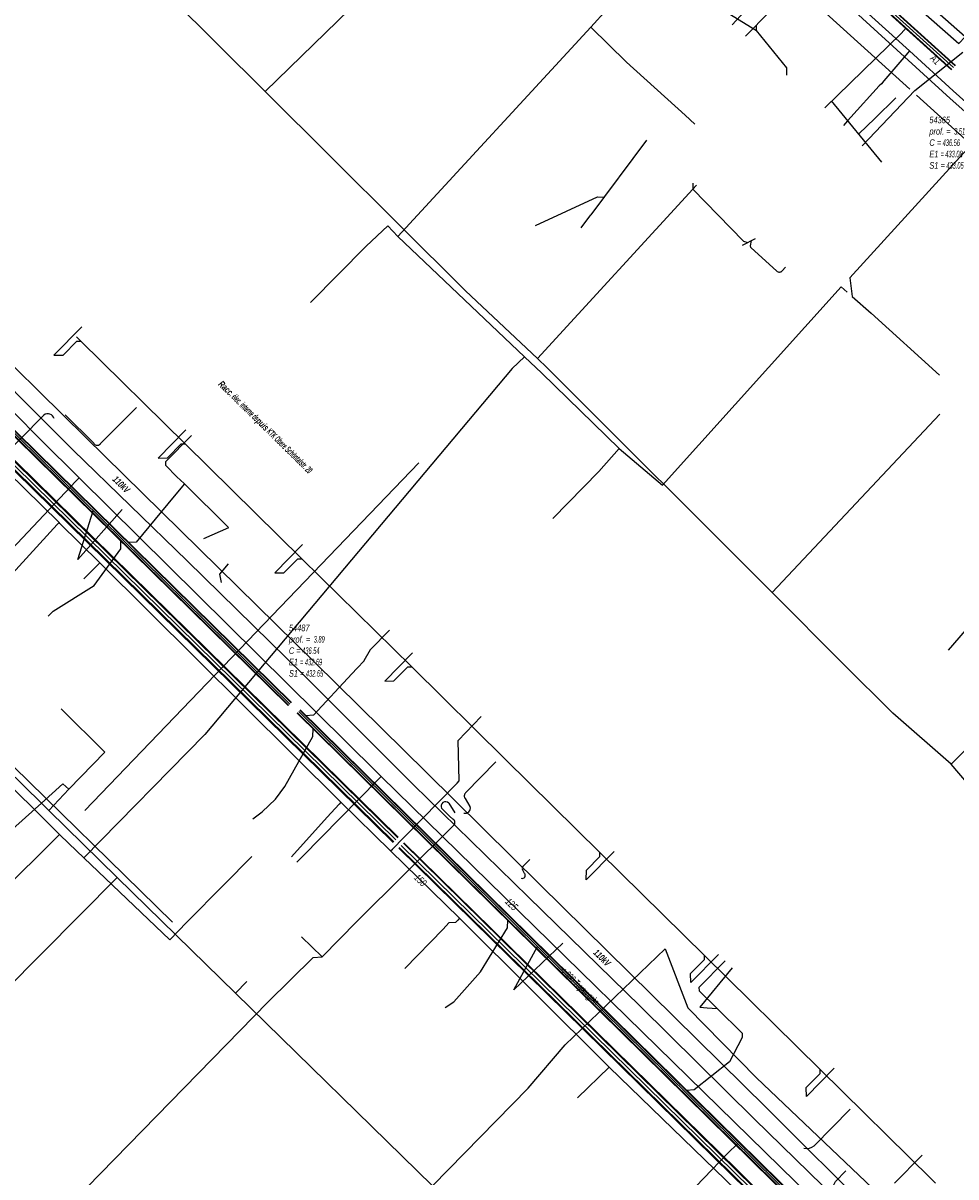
# Model space of a CAD drawing. Header units: metres. Extents: x 2695563 to 2696938, y 1260544 to 1262032.
# Tile 64 of 256: x 2695940 to 2696010, y 1261090 to 1261178. Entities that reach past the tile are written whole.
import ezdxf

# ---------------------------------------------------------------- set-up
doc = ezdxf.new("R2010")
doc.units = ezdxf.units.M
doc.header["$LTSCALE"] = 100
doc.linetypes.add('AUSGEZOGEN', pattern=[0])
for name, color, linetype in [('Eau portable_Cadastre des conduites_Conduite', 171, 'AUSGEZOGEN'), ('Eau potable_Cadastre des conduites_Conduite_Texte', 171, 'AUSGEZOGEN'), ('EU_Cadastre des conduites', 24, 'AUSGEZOGEN'), ('EU_Cadastre des conduites – Texte', 7, 'AUSGEZOGEN'), ('EU_Cadastre des conduites_Regard normalisé – Texte', 24, 'AUSGEZOGEN'), ('EU_Cadastre des conduites_Texte entrée-sortie', 24, 'AUSGEZOGEN'), ('Gaz_Cadastre des conduites_Conduite', 32, 'AUSGEZOGEN'), ('Gaz_Cadastre des conduites_Conduite_Texte', 32, 'AUSGEZOGEN'), ('Réseau électrique_Cadastre des conduite_Bord du tracé', 1, 'AUSGEZOGEN'), ('Réseau électrique_Cadastre des conduite_Texte libre_Texte', 1, 'AUSGEZOGEN'), ('Réseau électrique_Cadastre des conduite_Tronçon de tracé', 1, 'AUSGEZOGEN'), ('Réseau électrique_Cadastre des conduite_Tronçon de tracé_Texte', 1, 'AUSGEZOGEN'), ('TV_Cadastre des conduites_CONDUITE', 92, 'AUSGEZOGEN'), ('Télécommunications_SW_Cadastre des conduites_Bord du tracé', 94, 'AUSGEZOGEN')]:
    doc.layers.add(name, color=color, linetype=linetype)
doc.styles.add('ARIAL', font='arial.ttf')
doc.styles.add('ARIALNARROW', font='ARIALN.TTF')
pattern_1 = [(0, (2708005, 1273150), (6075, 6075), [6075, -6075]), (90, (2708005, 1273150), (-6075, 6075), [6075, -6075])]

# ---------------------------------------------------------------- blocks, each defined once
blk = doc.blocks.new('COMPLEXOBJECT_1560')
at = {"layer": 'EU_Cadastre des conduites', "color": 24, "linetype": 'AUSGEZOGEN', "transparency": 33554687}
blk.add_line((5996.529, 11159.637), (5996.294, 11159.377), dxfattribs=at)
blk.add_lwpolyline([(5995.87, 11159.356), (5993.906, 11161.135), (5993.874, 11161.277), (5993.948, 11161.67)], dxfattribs=at)
for centre, radius, start, end in [((5996.07, 11159.577), 0.298, 227.75348, 273.0061), ((5996.074, 11159.575), 0.296, 272.35279, 318.10251)]:
    blk.add_arc(centre, radius, start, end, dxfattribs=at)
blk = doc.blocks.new('COMPLEXOBJECT_2159')
at = {"layer": 'Réseau électrique_Cadastre des conduite_Tronçon de tracé', "color": 1, "linetype": 'AUSGEZOGEN', "transparency": 33554687}
blk.add_line((5941.901, 11148.437), (5944.09, 11146.288), dxfattribs=at)
blk.add_arc((5944.347, 11146.432), 0.295, 209.36777, 320.47823, dxfattribs=at)
blk = doc.blocks.new('COMPLEXOBJECT_2160')
at = {"layer": 'Réseau électrique_Cadastre des conduite_Tronçon de tracé', "color": 1, "linetype": 'AUSGEZOGEN', "transparency": 33554687}
for p, q in [((5971.313, 11117.772), (5971.056, 11118.017)), ((5964.039, 11110.013), (5971.335, 11117.277))]:
    blk.add_line(p, q, dxfattribs=at)
blk.add_arc((5971.189, 11117.519), 0.282, 301.12982, 63.95979, dxfattribs=at)
blk = doc.blocks.new('COMPLEXOBJECT_2235')
at = {"layer": 'Réseau électrique_Cadastre des conduite_Tronçon de tracé', "color": 1, "linetype": 'AUSGEZOGEN', "transparency": 33554687}
blk.add_line((5971.056, 11118.017), (5970.459, 11118.614), dxfattribs=at)
blk.add_arc((5970.752, 11118.775), 0.334, 43.55386, 208.76788, dxfattribs=at)
blk = doc.blocks.new('COMPLEXOBJECT_2236')
at = {"layer": 'Réseau électrique_Cadastre des conduite_Tronçon de tracé', "color": 1, "linetype": 'AUSGEZOGEN', "transparency": 33554687}
for p, q in [((5972.277, 11119.77), (5974.565, 11122.119)), ((5972.623, 11118.731), (5972.264, 11119.339))]:
    blk.add_line(p, q, dxfattribs=at)
for centre, radius, start, end in [((5972.466, 11119.549), 0.291, 130.47576, 226.06893), ((5972.251, 11118.621), 0.388, 253.75221, 16.48553)]:
    blk.add_arc(centre, radius, start, end, dxfattribs=at)
blk = doc.blocks.new('COMPLEXOBJECT_2237')
at = {"layer": 'Réseau électrique_Cadastre des conduite_Tronçon de tracé', "color": 1, "linetype": 'AUSGEZOGEN', "transparency": 33554687}
for p, q in [((5976.661, 11114.243), (5977.158, 11114.714)), ((5976.746, 11113.665), (5976.59, 11113.962))]:
    blk.add_line(p, q, dxfattribs=at)
for centre, radius, start, end in [((5976.57, 11113.519), 0.229, 252.03026, 39.65035), ((5976.856, 11114.044), 0.279, 134.50043, 197.1394)]:
    blk.add_arc(centre, radius, start, end, dxfattribs=at)
blk = doc.blocks.new('COMPLEXOBJECT_2238')
at = {"layer": 'Réseau électrique_Cadastre des conduite_Tronçon de tracé', "color": 1, "linetype": 'AUSGEZOGEN', "transparency": 33554687}
blk.add_line((5998.708, 11093.013), (6001.453, 11095.789), dxfattribs=at)
blk.add_arc((5998.148, 11093.626), 0.83, 255.31065, 312.4114, dxfattribs=at)

msp = doc.modelspace()

# ---------------------------------------------------------------- hatches: boundary and pattern name
at = {"layer": 'Réseau électrique_Cadastre des conduite_Bord du tracé', "lineweight": 18, "transparency": 33554687}
h = msp.add_hatch(dxfattribs=at)
h.set_pattern_fill('MUSTER', color=1, scale=6075, style=0, pattern_type=2)
h.set_pattern_definition(pattern_1)
h.paths.add_polyline_path([(2696011.141, 1261176.94), (2696003.268, 1261183.878), (2695989.835, 1261196.216), (2695974.932, 1261209.394), (2695974.459, 1261208.878), (2695989.367, 1261195.696), (2696002.8, 1261183.358), (2696010.665, 1261176.426)], flags=0)
h = msp.add_hatch(dxfattribs=at)
h.set_pattern_fill('MUSTER', color=1, scale=6075, style=0, pattern_type=2)
h.set_pattern_definition(pattern_1)
h.paths.add_polyline_path([(2696032.718, 1261059.504), (2696029.879, 1261062.296), (2696021.284, 1261070.756), (2696013.01, 1261078.917), (2696004.217, 1261087.59), (2695996.034, 1261095.719), (2695987.336, 1261104.292), (2695978.889, 1261112.618), (2695970.244, 1261121.161), (2695961.809, 1261129.462), (2695953.037, 1261138.093), (2695944.44, 1261146.549), (2695935.551, 1261155.296), (2695931.042, 1261159.733), (2695917.781, 1261172.928), (2695914.461, 1261176.262), (2695914.318, 1261176.122), (2695914.057, 1261175.861), (2695913.866, 1261175.671), (2695913.653, 1261175.46), (2695916.861, 1261172.013), (2695930.107, 1261158.782), (2695934.67, 1261154.4), (2695943.495, 1261145.589), (2695952.135, 1261137.174), (2695960.92, 1261128.56), (2695969.293, 1261120.197), (2695977.984, 1261111.7), (2695986.475, 1261103.417), (2695995.156, 1261094.827), (2696003.415, 1261086.774), (2696012.239, 1261078.135), (2696020.52, 1261069.981), (2696029.081, 1261061.485), (2696031.842, 1261058.588), (2696032.058, 1261058.814), (2696032.28, 1261059.046), (2696032.58, 1261059.36)], flags=0)

# ---------------------------------------------------------------- linework, layer by layer
at = {"layer": 'Eau portable_Cadastre des conduites_Conduite', "color": 7, "linetype": 'AUSGEZOGEN', "transparency": 33554687}
for p, q in [((2695996.843, 1261181.534), (2695993.471, 1261177.846)), ((2695945.495, 1261137.038), (2695944.297, 1261135.832)), ((2695984.127, 1261098.787), (2695981.741, 1261096.468))]:
    msp.add_line(p, q, dxfattribs=at)
at = {"layer": 'Eau portable_Cadastre des conduites_Conduite', "color": 255, "linetype": 'AUSGEZOGEN', "transparency": 33554687}
for p, q in [((2695914.765, 1261168.227), (2695967.944, 1261116.025)), ((2695968.371, 1261115.606), (2695993.64, 1261090.801)), ((2695993.64, 1261090.801), (2696027.88, 1261057.19))]:
    msp.add_line(p, q, dxfattribs=at)
at = {"layer": 'Eau portable_Cadastre des conduites_Conduite', "linetype": 'AUSGEZOGEN', "transparency": 33554687}
for p, q in [((2695914.918, 1261168.383), (2695968.097, 1261116.181)), ((2695914.94, 1261168.405), (2695968.119, 1261116.203)), ((2695914.962, 1261168.428), (2695968.141, 1261116.226)), ((2695914.568, 1261168.026), (2695967.747, 1261115.824)), ((2695914.59, 1261168.049), (2695967.769, 1261115.847)), ((2695914.612, 1261168.071), (2695967.791, 1261115.869)), ((2695968.524, 1261115.762), (2695993.793, 1261090.957)), ((2695968.546, 1261115.784), (2695993.815, 1261090.979)), ((2695968.568, 1261115.807), (2695993.837, 1261091.002)), ((2695968.174, 1261115.405), (2695993.443, 1261090.6)), ((2695968.196, 1261115.428), (2695993.465, 1261090.623)), ((2695968.218, 1261115.45), (2695993.487, 1261090.645)), ((2695993.443, 1261090.6), (2696027.683, 1261056.989)), ((2695993.465, 1261090.623), (2696027.705, 1261057.012)), ((2695993.487, 1261090.645), (2696027.727, 1261057.034)), ((2695993.793, 1261090.957), (2696028.033, 1261057.346)), ((2695993.815, 1261090.979), (2696028.055, 1261057.368)), ((2695993.837, 1261091.002), (2696028.077, 1261057.391))]:
    msp.add_line(p, q, dxfattribs=at)
at = {"layer": 'Eau portable_Cadastre des conduites_Conduite', "color": 7, "linetype": 'AUSGEZOGEN', "transparency": 33554687}
for points in [[(2695959.036, 1261219.228), (2695964.81, 1261214.185), (2695973.931, 1261205.961), (2695982.461, 1261198.202), (2695998.596, 1261183.41), (2696006.902, 1261175.862), (2696010.228, 1261172.844), (2696014.028, 1261169.419), (2696018.102, 1261165.859), (2696030.919, 1261154.31), (2696038.418, 1261147.252), (2696054.052, 1261133.056), (2696062.604, 1261125.366), (2696080.662, 1261109.093), (2696081.368, 1261108.457), (2696081.419, 1261106.949), (2696081.88, 1261106.521)], [(2696006.902, 1261175.862), (2696006.78, 1261175.719), (2696004.972, 1261173.604), (2696004.777, 1261173.376)], [(2696032.536, 1261051.406), (2696032.04, 1261051.893), (2695993.764, 1261089.461), (2695984.127, 1261098.787), (2695972.79, 1261110.077), (2695967.555, 1261115.179), (2695963.783, 1261118.884), (2695945.495, 1261137.038), (2695942.481, 1261140.02), (2695942.418, 1261140.082), (2695937.167, 1261145.214), (2695937.104, 1261145.276), (2695933.517, 1261148.827), (2695913.984, 1261168.056), (2695912.334, 1261169.675), (2695908.695, 1261173.255), (2695908.223, 1261173.719), (2695907.549, 1261174.382)], [(2696004.777, 1261173.376), (2696004.622, 1261173.206), (2696002.47, 1261170.841), (2696002.217, 1261170.562), (2696001.9, 1261170.213)], [(2695942.418, 1261140.082), (2695942.283, 1261139.935), (2695938.597, 1261135.931)], [(2695972.768, 1261120.507), (2695972.685, 1261123.566), (2695974.426, 1261125.373)], [(2695967.555, 1261115.179), (2695967.695, 1261115.321), (2695968.573, 1261116.211), (2695972.598, 1261120.333), (2695972.768, 1261120.507)], [(2695963.783, 1261118.884), (2695963.648, 1261118.737), (2695962.749, 1261117.755), (2695960.036, 1261114.728)], [(2695972.79, 1261110.077), (2695972.648, 1261109.936), (2695972.473, 1261109.761), (2695971.975, 1261109.718), (2695971.534, 1261109.246), (2695968.646, 1261106.254)]]:
    msp.add_lwpolyline(points, dxfattribs=at)
at = {"layer": 'EU_Cadastre des conduites', "linetype": 'AUSGEZOGEN', "transparency": 33554687}
for p, q in [((2696010.103, 1261174.433), (2695958.637, 1261221.063)), ((2696010.117, 1261174.448), (2695958.651, 1261221.078)), ((2696010.13, 1261174.463), (2695958.664, 1261221.093)), ((2696010.372, 1261174.729), (2695958.906, 1261221.359)), ((2696010.385, 1261174.744), (2695958.919, 1261221.374)), ((2696010.399, 1261174.759), (2695958.933, 1261221.389)), ((2695959.797, 1261126.202), (2695908.453, 1261176.667)), ((2695959.811, 1261126.216), (2695908.467, 1261176.681)), ((2695959.825, 1261126.23), (2695908.481, 1261176.695)), ((2695960.007, 1261126.416), (2695908.663, 1261176.881)), ((2695960.021, 1261126.43), (2695908.677, 1261176.895)), ((2695960.035, 1261126.444), (2695908.691, 1261176.909)), ((2696011.312, 1261075.6), (2695960.47, 1261125.635)), ((2696011.326, 1261075.614), (2695960.484, 1261125.649)), ((2696011.34, 1261075.628), (2695960.498, 1261125.663)), ((2696011.522, 1261075.814), (2695960.68, 1261125.849)), ((2696011.536, 1261075.828), (2695960.694, 1261125.863)), ((2696011.55, 1261075.842), (2695960.708, 1261125.877))]:
    msp.add_line(p, q, dxfattribs=at)
at = {"layer": 'EU_Cadastre des conduites', "color": 255, "transparency": 33554687}
for p, q in [((2696010.251, 1261174.596), (2695958.785, 1261221.226)), ((2695959.916, 1261126.323), (2695908.572, 1261176.788)), ((2696011.431, 1261075.721), (2695960.589, 1261125.756))]:
    msp.add_line(p, q, dxfattribs=at)
at = {"layer": 'EU_Cadastre des conduites', "color": 24, "linetype": 'AUSGEZOGEN', "transparency": 33554687}
for p, q in [((2695990.487, 1261180.385), (2695995.302, 1261177.415)), ((2696004.818, 1261167.43), (2696000.988, 1261172.064)), ((2695982.759, 1261163.436), (2695986.995, 1261169.104)), ((2695982.002, 1261162.435), (2695982.751, 1261163.436)), ((2695994.257, 1261161.125), (2695995.226, 1261161.645)), ((2695944.138, 1261154.927), (2695942.015, 1261152.774)), ((2695952.039, 1261147.121), (2695949.928, 1261144.982)), ((2695955.276, 1261139.716), (2695951.92, 1261143.019)), ((2695947.203, 1261141.076), (2695943.828, 1261137.28)), ((2695943.828, 1261137.28), (2695945.002, 1261140.981)), ((2695953.406, 1261138.887), (2695955.285, 1261139.718)), ((2695960.87, 1261138.412), (2695958.774, 1261136.272)), ((2695941.587, 1261132.984), (2695941.973, 1261133.376)), ((2695969.22, 1261130.204), (2695967.121, 1261128.061)), ((2695957.114, 1261117.612), (2695957.819, 1261118.157)), ((2695984.515, 1261115.142), (2695982.393, 1261112.998)), ((2695980.621, 1261108.175), (2695976.896, 1261104.651)), ((2695976.896, 1261104.651), (2695978.701, 1261107.931)), ((2695992.426, 1261107.333), (2695990.316, 1261105.195)), ((2695993.459, 1261106.305), (2695991.005, 1261103.322)), ((2695972.355, 1261103.742), (2695974.372, 1261106.009)), ((2695971.698, 1261103.296), (2695972.347, 1261103.742)), ((2696001.201, 1261098.697), (2695999.096, 1261096.55)), ((2695993.11, 1261092.223), (2695993.889, 1261092.984)), ((2695989.137, 1261088.105), (2695993.11, 1261092.223)), ((2696007.875, 1261092.12), (2696005.762, 1261089.973))]:
    msp.add_line(p, q, dxfattribs=at)
for points in [[(2695994.464, 1261176.975), (2695999.933, 1261182.546), (2696000.409, 1261183.243)], [(2695997.602, 1261174.019), (2695997.596, 1261174.577), (2695995.302, 1261177.415), (2695995.31, 1261177.825)], [(2696000.493, 1261171.553), (2696006.272, 1261177.176), (2696006.648, 1261177.616)], [(2696005.878, 1261172.314), (2696004.277, 1261170.746), (2696003.059, 1261169.563)], [(2695990.47, 1261165.82), (2695990.477, 1261165.37), (2695994.315, 1261161.428), (2695994.654, 1261161.338)], [(2695978.544, 1261162.631), (2695983.241, 1261164.79), (2695983.74, 1261164.757)], [(2695943.736, 1261154.166), (2695944.06, 1261153.845), (2695951.98, 1261146.059), (2695960.819, 1261137.345), (2695969.156, 1261129.137), (2695976.282, 1261122.112)], [(2695942.015, 1261152.774), (2695942.714, 1261152.78), (2695943.76, 1261153.842), (2695944.06, 1261153.845)], [(2695952.455, 1261146.697), (2695950.475, 1261144.687), (2695950.477, 1261144.435), (2695951.383, 1261143.544), (2695951.603, 1261143.327), (2695951.92, 1261143.019)], [(2695949.936, 1261144.982), (2695950.629, 1261145.003), (2695951.675, 1261146.05), (2695951.974, 1261146.053)], [(2695951.92, 1261143.019), (2695951.132, 1261142.098), (2695948.274, 1261138.592), (2695947.672, 1261138.568)], [(2695941.973, 1261133.376), (2695945.068, 1261135.307), (2695947.091, 1261138.103), (2695947.106, 1261138.704)], [(2695958.772, 1261136.269), (2695959.473, 1261136.28), (2695960.519, 1261137.343), (2695960.819, 1261137.345)], [(2696009.868, 1261130.417), (2696014.363, 1261135.629), (2696014.363, 1261136.104)], [(2695967.475, 1261131.918), (2695966.019, 1261130.442), (2695965.54, 1261129.602)], [(2695965.544, 1261129.606), (2695965.032, 1261129.036), (2695964.626, 1261128.617), (2695961.707, 1261125.482), (2695961.122, 1261125.442)], [(2695967.121, 1261128.061), (2695967.811, 1261128.072), (2695968.857, 1261129.135), (2695969.156, 1261129.137)], [(2695959.538, 1261120.071), (2695961.665, 1261123.871), (2695961.696, 1261124.456)], [(2696008.876, 1261089.993), (2696008.55, 1261090.312), (2696000.129, 1261098.611), (2695991.354, 1261107.259), (2695983.436, 1261115.062), (2695976.282, 1261122.112)], [(2695957.819, 1261118.157), (2695958.841, 1261119.109), (2695959.538, 1261120.071)], [(2695982.393, 1261112.998), (2695982.405, 1261113.715), (2695983.438, 1261114.763), (2695983.436, 1261115.062)], [(2695974.372, 1261106.009), (2695976.419, 1261109.351), (2695976.457, 1261109.93)], [(2695990.324, 1261105.195), (2695990.308, 1261105.897), (2695991.356, 1261106.96), (2695991.354, 1261107.259)], [(2695992.927, 1261106.851), (2695990.934, 1261104.828), (2695990.953, 1261104.57), (2695992.316, 1261103.231)], [(2695991.004, 1261103.324), (2695991.562, 1261103.28), (2695992.32, 1261103.228)], [(2695992.316, 1261103.231), (2695994.221, 1261101.35), (2695994.23, 1261101.042)], [(2695994.23, 1261101.042), (2695993.257, 1261099.193), (2695990.573, 1261097.074), (2695990.001, 1261097.021)], [(2695999.094, 1261096.548), (2695999.083, 1261097.249), (2696000.131, 1261098.312), (2696000.129, 1261098.611)]]:
    msp.add_lwpolyline(points, dxfattribs=at)
at = {"layer": 'Gaz_Cadastre des conduites_Conduite', "color": 32, "linetype": 'AUSGEZOGEN', "transparency": 33554687}
for points in [[(2696081.176, 1261106.457), (2696080.689, 1261107.001), (2696080.694, 1261108.217), (2696061.805, 1261125.415), (2696018.169, 1261164.986), (2696010.006, 1261172.252), (2695997.867, 1261183.362), (2695982.445, 1261197.423), (2695964.456, 1261213.821), (2695956.362, 1261221.045)], [(2696035.31, 1261053.78), (2696025.353, 1261063.542), (2696000.59, 1261087.82), (2695966.85, 1261120.82), (2695966.5, 1261121.19), (2695943.93, 1261143.49), (2695941, 1261146.39), (2695936.877, 1261150.53), (2695914.541, 1261172.954), (2695914.234, 1261173.293), (2695912.317, 1261175.149), (2695911.215, 1261176.216), (2695910.773, 1261176.645)], [(2695943.93, 1261143.49), (2695943.688, 1261143.233), (2695938.022, 1261137.208), (2695937.834, 1261137.008), (2695937.675, 1261136.84)], [(2695966.85, 1261120.82), (2695966.622, 1261120.588), (2695960.872, 1261114.758), (2695960.673, 1261114.557), (2695960.44, 1261114.32)]]:
    msp.add_lwpolyline(points, dxfattribs=at)
at = {"layer": 'Réseau électrique_Cadastre des conduite_Bord du tracé', "color": 1, "linetype": 'AUSGEZOGEN', "transparency": 33554687}
msp.add_lwpolyline([(2696011.141, 1261176.94), (2696003.268, 1261183.878), (2695989.835, 1261196.216), (2695974.932, 1261209.394), (2695974.459, 1261208.878), (2695989.367, 1261195.696), (2696002.8, 1261183.358), (2696010.665, 1261176.426), (2696011.141, 1261176.94)], close=True, dxfattribs=at)
for points in [[(2696004.217, 1261087.59), (2695996.034, 1261095.719), (2695987.336, 1261104.292), (2695978.889, 1261112.618), (2695970.244, 1261121.161), (2695961.809, 1261129.462), (2695953.037, 1261138.093), (2695944.44, 1261146.549), (2695935.551, 1261155.296)], [(2695934.67, 1261154.4), (2695943.495, 1261145.589), (2695952.135, 1261137.174), (2695960.92, 1261128.56), (2695969.293, 1261120.197), (2695977.984, 1261111.7), (2695986.475, 1261103.417), (2695995.156, 1261094.827), (2696003.415, 1261086.774)]]:
    msp.add_lwpolyline(points, dxfattribs=at)
at = {"layer": 'Réseau électrique_Cadastre des conduite_Tronçon de tracé', "color": 1, "linetype": 'AUSGEZOGEN', "transparency": 33554687}
for p, q in [((2696006.938, 1261172.961), (2695995.911, 1261182.96)), ((2696007.326, 1261172.867), (2696010.968, 1261175.754)), ((2696003.334, 1261168.653), (2696007.326, 1261172.867)), ((2696011.701, 1261168.661), (2696007.453, 1261172.495)), ((2695933.722, 1261140.614), (2695941.264, 1261148.245)), ((2695945.544, 1261146.055), (2695948.276, 1261148.821)), ((2695971.964, 1261118.815), (2695972.422, 1261118.071)), ((2695962.365, 1261107.157), (2695965.009, 1261109.823)), ((2695962.365, 1261107.157), (2695960.802, 1261108.669)), ((2695943.451, 1261088.572), (2695958.257, 1261103.718))]:
    msp.add_line(p, q, dxfattribs=at)
for points in [[(2695954.728, 1261135.53), (2695954.615, 1261136.171), (2695955.272, 1261136.951)], [(2695958.257, 1261103.718), (2695961.68, 1261107.111), (2695962.365, 1261107.157)], [(2696001.159, 1261089.797), (2696001.295, 1261090.098), (2696002.081, 1261090.908)]]:
    msp.add_lwpolyline(points, dxfattribs=at)
msp.add_arc((2695941.563, 1261147.854), 0.492, 15.0763, 127.38887, dxfattribs=at)
at = {"layer": 'TV_Cadastre des conduites_CONDUITE', "color": 92, "linetype": 'AUSGEZOGEN', "transparency": 33554687}
for p, q in [((2695958.033, 1261172.771), (2695968.962, 1261183.41)), ((2695958.033, 1261172.771), (2695949.055, 1261181.718)), ((2695990.767, 1261165.686), (2695978.696, 1261152.521)), ((2696009.204, 1261148.316), (2695996.493, 1261134.779)), ((2696024.362, 1261136.225), (2696010.062, 1261121.754)), ((2696001.892, 1261129.385), (2695996.493, 1261134.779)), ((2696005.637, 1261125.642), (2696001.892, 1261129.385)), ((2696010.062, 1261121.754), (2696005.637, 1261125.642)), ((2695943.157, 1261119.874), (2695941.637, 1261118.253)), ((2695946.812, 1261113.177), (2695941.637, 1261118.253)), ((2695946.812, 1261113.177), (2695955.785, 1261104.397)), ((2695956.658, 1261105.291), (2695955.785, 1261104.397)), ((2695955.785, 1261104.397), (2695970.728, 1261089.777))]:
    msp.add_line(p, q, dxfattribs=at)
for points in [[(2695978.696, 1261152.521), (2695973.233, 1261157.671), (2695958.033, 1261172.771)], [(2695996.493, 1261134.779), (2695979.421, 1261151.836), (2695978.696, 1261152.521)], [(2695941.637, 1261118.253), (2695941.071, 1261118.808), (2695910.522, 1261148.776)], [(2695942.565, 1261125.951), (2695945.878, 1261122.679), (2695943.157, 1261119.874)], [(2696031.806, 1261099.862), (2696028.943, 1261102.795), (2696019.496, 1261112.056), (2696016.072, 1261114.735), (2696010.062, 1261121.754)], [(2695943.157, 1261119.874), (2695942.702, 1261120.268), (2695941.071, 1261118.808), (2695932.757, 1261111.365), (2695928.437, 1261110.106), (2695927.37, 1261110.312)], [(2695946.812, 1261113.177), (2695935.407, 1261101.694), (2695933.755, 1261098.396)], [(2695970.728, 1261089.777), (2695977.99, 1261097.194), (2695980.793, 1261100.476), (2695988.393, 1261107.749)], [(2695988.393, 1261107.749), (2695990.1, 1261103.292), (2695995.297, 1261097.974), (2696007.715, 1261086.178), (2696010.152, 1261083.87), (2696013.505, 1261081.997), (2696019.275, 1261087.609)]]:
    msp.add_lwpolyline(points, dxfattribs=at)
at = {"layer": 'Télécommunications_SW_Cadastre des conduites_Bord du tracé', "color": 94, "linetype": 'AUSGEZOGEN', "transparency": 33554687}
for p, q in [((2695983.985, 1261179.039), (2695982.732, 1261177.666)), ((2695982.732, 1261177.666), (2695968.098, 1261161.785)), ((2695977.711, 1261152.666), (2695968.097, 1261161.785)), ((2695969.698, 1261144.625), (2695944.37, 1261118.26)), ((2695934, 1261126.43), (2695951.01, 1261109.77)), ((2695942.445, 1261116.425), (2695931.362, 1261105.459))]:
    msp.add_line(p, q, dxfattribs=at)
for points in [[(2695982.732, 1261177.666), (2695985.445, 1261175.01), (2695989.896, 1261170.987), (2695990.638, 1261170.316)], [(2696019.085, 1261171.34), (2696013.139, 1261170.241), (2696010.974, 1261168.083), (2696002.387, 1261158.642), (2696002.571, 1261157.23), (2696004.007, 1261155.981), (2696009.181, 1261151.266)], [(2695961.485, 1261156.779), (2695965.698, 1261161.051), (2695967.358, 1261162.6), (2695968.097, 1261161.785)], [(2695984.883, 1261145.697), (2695988.167, 1261142.913), (2696001.723, 1261157.967), (2696002.175, 1261157.573)], [(2695977.711, 1261152.666), (2695976.768, 1261151.772), (2695953.478, 1261124.008), (2695944.295, 1261114.653)], [(2695977.711, 1261152.666), (2695979.04, 1261151.421), (2695984.883, 1261145.697)], [(2695984.883, 1261145.697), (2695983.359, 1261143.962), (2695979.858, 1261140.393)], [(2695938.367, 1261133.091), (2695936.262, 1261130.954), (2695933.455, 1261128.104), (2695932.087, 1261126.715), (2695942.445, 1261116.425)], [(2695944.295, 1261114.653), (2695943.167, 1261115.734), (2695942.445, 1261116.425)], [(2695957.022, 1261114.756), (2695954.917, 1261112.618), (2695952.111, 1261109.768), (2695950.813, 1261108.45), (2695944.295, 1261114.653)]]:
    msp.add_lwpolyline(points, dxfattribs=at)

# ---------------------------------------------------------------- block references
at = {"layer": 'EU_Cadastre des conduites', "color": 24, "linetype": 'AUSGEZOGEN', "lineweight": -3, "transparency": 33554687}
msp.add_blockref('COMPLEXOBJECT_1560', (2690000.97, 1249999.81), dxfattribs=at)
at = {"layer": 'Réseau électrique_Cadastre des conduite_Tronçon de tracé', "color": 1, "linetype": 'AUSGEZOGEN', "lineweight": -3, "transparency": 33554687}
for name in ['COMPLEXOBJECT_2159', 'COMPLEXOBJECT_2236', 'COMPLEXOBJECT_2235', 'COMPLEXOBJECT_2160', 'COMPLEXOBJECT_2237', 'COMPLEXOBJECT_2238']:
    msp.add_blockref(name, (2690000.97, 1249999.81), dxfattribs=at)

# ---------------------------------------------------------------- texts
at = {"layer": 'Eau potable_Cadastre des conduites_Conduite_Texte', "color": 7, "transparency": 33554687, "insert": (2695969.822, 1261112.962), "char_height": 0.55426, "width": 1.10014, "attachment_point": 5, "rotation": 315.7371, "style": 'ARIAL'}
msp.add_mtext('\\A1;{\\fArial|i1|b0;\\H0.554263;\\W0.700000;\\C7;150}\\P', dxfattribs=at)
at = {"layer": 'EU_Cadastre des conduites – Texte', "color": 24, "transparency": 33554687, "insert": (2695981.841, 1261104.876), "char_height": 0.55705, "width": 6, "attachment_point": 5, "rotation": 315.7263, "style": 'ARIAL'}
msp.add_mtext('\\A1;{\\fArial|b0|i1|c0|p34;\\W0.7;< \\W0.49;300 Tuyau grès}', dxfattribs=at)
at = {"layer": 'EU_Cadastre des conduites_Regard normalisé – Texte', "color": 24, "transparency": 33554687, "char_height": 0.50641, "attachment_point": 1, "line_spacing_factor": 1.024096, "style": 'ARIAL'}
for s, insert, width in [('\\A1;{\\fArial|b0|i1|c0|p34;\\W0.69532;54365}\\P{\\fArial|b0|i1|c0|p34;\\H0.99721x;\\W0.69532;prof. = \\W0.48672; 3.51}\\P{\\fArial|b0|i1|c0|p34;\\H0.99721x;\\W0.69532;C =\\W0.48672; 436.56}\\P{\\fArial|b0|i1|c0|p34;\\H0.99721x;\\W0.69532;E1 \\W0.48672;= 433.08}\\P{\\fArial|b0|i1|c0|p34;\\H0.99721x;\\W0.69532;S1 =\\W0.48672; 433.05}', (2696008.418, 1261170.881), 2.8414), ('\\A1;{\\fArial|b0|i1|c0|p34;\\W0.69496;54487}\\P{\\fArial|b0|i1|c0|p34;\\H0.99721x;\\W0.69496;prof. = \\W0.48647; 3.89}\\P{\\fArial|b0|i1|c0|p34;\\H0.99721x;\\W0.69496;C =\\W0.48647; 436.54}\\P{\\fArial|b0|i1|c0|p34;\\H0.99721x;\\W0.69496;E1 \\W0.48647;= 432.69}\\P{\\fArial|b0|i1|c0|p34;\\H0.99721x;\\W0.69496;S1 =\\W0.48647; 432.65}', (2695959.846, 1261132.352), 2.83992)]:
    msp.add_mtext(s, dxfattribs=dict(at, insert=insert, width=width))
at = {"layer": 'EU_Cadastre des conduites_Texte entrée-sortie', "color": 24, "transparency": 33554687, "insert": (2696008.434, 1261175.231), "char_height": 0.55705, "width": 0.85544, "attachment_point": 7, "rotation": 317.8224, "style": 'ARIAL'}
msp.add_mtext('\\A1;{\\fArial|i1|b0;\\H0.557054;\\W0.700000;\\C24;A1}\\P', dxfattribs=at)
at = {"layer": 'Gaz_Cadastre des conduites_Conduite_Texte', "color": 32, "transparency": 33554687, "insert": (2695976.735, 1261111.144), "char_height": 0.55825, "width": 1.10806, "attachment_point": 5, "rotation": 315.6354, "style": 'ARIAL'}
msp.add_mtext('\\A1;{\\fArial|i1|b0;\\H0.558250;\\W0.700000;\\C32;125}\\P', dxfattribs=at)
at = {"layer": 'Réseau électrique_Cadastre des conduite_Texte libre_Texte', "color": 1, "transparency": 33554687, "insert": (2695958.012, 1261147.276), "char_height": 0.5075, "width": 12, "attachment_point": 5, "rotation": 315.4338, "style": 'ARIALNARROW'}
msp.add_mtext('\\A1;{\\fArial Narrow|b1|i1|c0|p34;\\W0.7;Racc\\W0.49;. élec. interne de\\W0.7;puis\\W0.49; KTK Obere Schöntalstr. 20}', dxfattribs=at)
at = {"layer": 'Réseau électrique_Cadastre des conduite_Tronçon de tracé_Texte', "color": 1, "transparency": 33554687, "char_height": 0.5075, "width": 1.34542, "attachment_point": 5, "style": 'ARIALNARROW'}
for insert, rotation in [((2695947.128, 1261142.979), 315.5436), ((2695983.589, 1261107.079), 315.459)]:
    msp.add_mtext('\\A1;{\\fArial Narrow|i1|b1;\\H0.507500;\\W0.700000;\\C1;110kV}\\P', dxfattribs=dict(at, insert=insert, rotation=rotation))

doc.saveas('drawing.dxf')
